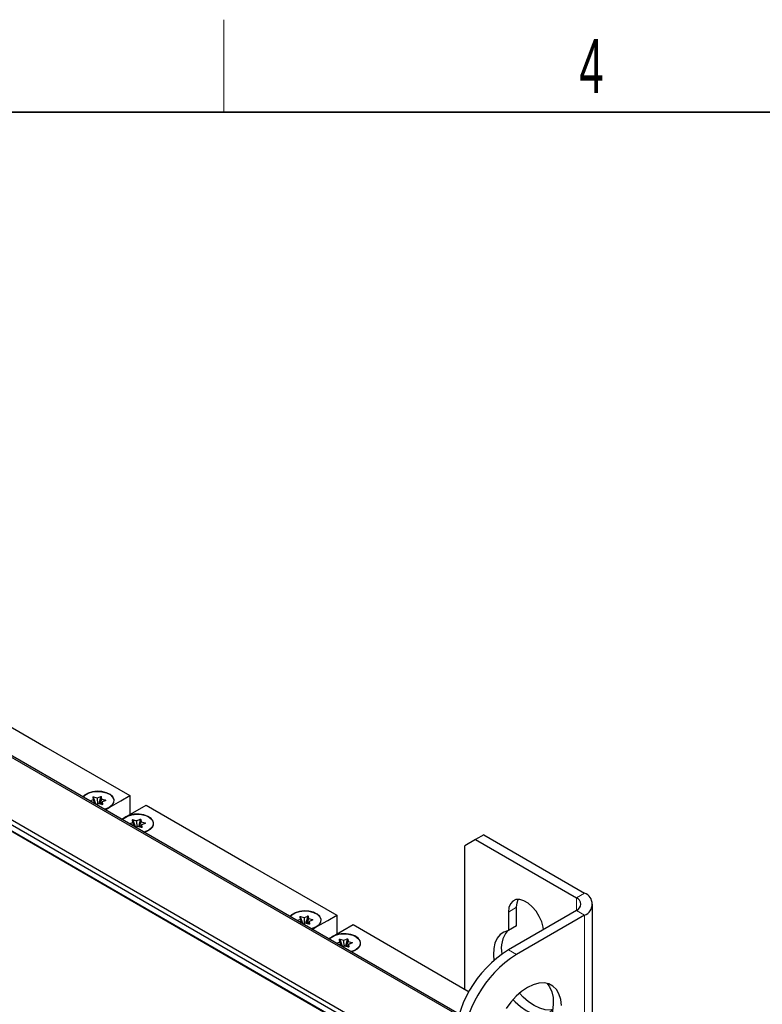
# Paper-space layout 'Blatt4' of a CAD drawing. Header units: millimetres. Extents: x 5 to 418, y 2 to 292.
# Tile 56 of 70: x 156 to 204, y 225 to 288. Entities that reach past the tile are written whole.
import ezdxf

# ---------------------------------------------------------------- set-up
doc = ezdxf.new("R2010")
doc.units = ezdxf.units.MM
doc.layers.add('SLD-0', color=7, linetype='Continuous')
doc.styles.add('SLDTEXTSTYLE1', font='TXT', dxfattribs={"width": 0.605})

psp = doc.layouts.new('Blatt4')

# ---------------------------------------------------------------- linework, layer by layer
at = {"color": 7, "linetype": 'Continuous', "lineweight": 25}
for p, q in [((184.517, 223.983), (132.734, 253.877)), ((183.646, 219.547), (126.724, 252.407)), ((183.027, 219.945), (127.343, 252.091)), ((183.381, 220.149), (127.696, 252.295)), ((136.093, 251.836), (184.489, 223.897)), ((181.171, 221.731), (132.558, 249.795)), ((160.798, 237.721), (160.653, 237.76)), ((160.76, 238.042), (160.918, 237.607)), ((160.9, 237.617), (160.783, 237.897)), ((160.843, 237.65), (160.813, 237.709)), ((161.085, 237.64), (160.953, 237.586)), ((161.329, 237.581), (161.1, 237.641)), ((161.174, 237.622), (161.287, 238.07)), ((161.344, 237.74), (161.267, 237.597)), ((161.562, 237.836), (161.356, 237.752)), ((163.14, 238.161), (163.14, 236.936)), ((161.549, 237.242), (161.814, 237.395)), ((161.692, 237.335), (161.805, 237.4)), ((161.695, 237.336), (161.7, 237.339)), ((162.875, 236.783), (164.201, 237.548)), ((162.61, 236.63), (162.875, 236.783)), ((163.323, 236.562), (163.481, 236.127)), ((163.463, 236.137), (163.347, 236.417)), ((163.737, 236.142), (163.851, 236.591)), ((164.125, 236.356), (163.92, 236.272)), ((163.361, 236.242), (163.216, 236.28)), ((163.406, 236.17), (163.377, 236.229)), ((163.648, 236.16), (163.516, 236.107)), ((163.893, 236.101), (163.664, 236.162)), ((163.907, 236.261), (163.831, 236.117)), ((164.256, 235.855), (164.369, 235.921)), ((164.258, 235.856), (164.263, 235.86)), ((185.591, 235.305), (184.883, 234.896)), ((186.121, 235.611), (185.591, 235.305)), ((185.591, 235.305), (192.131, 231.529)), ((186.121, 235.611), (192.662, 231.835)), ((184.883, 225.608), (184.883, 234.896)), ((192.131, 230.712), (187.712, 228.161)), ((187.712, 230.61), (187.712, 229.403)), ((188.242, 229.709), (188.242, 230.916)), ((193.174, 107.619), (193.174, 231.121)), ((174.233, 229.966), (174.088, 230.004)), ((174.195, 230.286), (174.353, 229.851)), ((174.335, 229.861), (174.218, 230.141)), ((174.609, 229.866), (174.722, 230.315)), ((174.779, 229.984), (174.702, 229.841)), ((174.997, 230.08), (174.791, 229.996)), ((176.575, 230.405), (176.575, 229.18)), ((192.662, 230.406), (188.242, 227.855)), ((174.278, 229.894), (174.248, 229.953)), ((174.52, 229.884), (174.388, 229.83)), ((174.764, 229.825), (174.536, 229.885)), ((174.984, 229.486), (175.249, 229.639)), ((175.127, 229.579), (175.24, 229.645)), ((175.13, 229.58), (175.135, 229.583)), ((176.31, 229.027), (177.636, 229.793)), ((177.636, 229.793), (185.176, 225.44)), ((188.242, 229.709), (187.712, 229.403)), ((176.045, 228.874), (176.31, 229.027)), ((176.758, 228.806), (176.916, 228.371)), ((177.172, 228.386), (177.286, 228.835)), ((176.796, 228.486), (176.651, 228.524)), ((176.898, 228.382), (176.782, 228.661)), ((176.841, 228.414), (176.812, 228.473)), ((177.083, 228.405), (176.951, 228.351)), ((177.328, 228.345), (177.099, 228.406)), ((177.342, 228.505), (177.266, 228.362)), ((177.56, 228.6), (177.355, 228.516)), ((177.691, 228.1), (177.804, 228.165)), ((177.693, 228.1), (177.698, 228.104))]:
    psp.add_line(p, q, dxfattribs=at)
at = {"color": 7, "linetype": 'Continuous', "lineweight": 18}
for p, q in [((160.555, 237.825), (160.76, 237.909)), ((160.576, 237.804), (160.773, 237.885)), ((160.791, 237.718), (160.671, 237.75)), ((160.76, 237.909), (160.736, 238.054)), ((160.783, 237.897), (160.76, 238.042)), ((160.773, 237.885), (160.88, 237.629)), ((160.798, 237.676), (160.791, 237.718)), ((160.962, 237.59), (160.793, 238.055)), ((160.793, 238.055), (161.022, 237.995)), ((160.803, 238.081), (161.032, 238.021)), ((160.822, 237.662), (160.815, 237.705)), ((160.815, 237.705), (160.843, 237.65)), ((161.094, 237.638), (160.96, 237.582)), ((161.022, 237.995), (161.036, 237.62)), ((161.032, 238.021), (161.237, 238.105)), ((161.045, 237.996), (161.25, 238.08)), ((161.059, 237.63), (161.045, 237.996)), ((161.323, 237.577), (161.094, 237.638)), ((161.137, 237.632), (161.25, 238.08)), ((161.311, 237.926), (161.2, 237.615)), ((161.216, 237.611), (161.325, 237.915)), ((161.269, 237.597), (161.342, 237.734)), ((161.287, 238.07), (161.311, 237.926)), ((161.311, 238.085), (161.334, 237.94)), ((161.325, 237.915), (161.554, 237.854)), ((161.334, 237.94), (161.563, 237.88)), ((161.342, 237.734), (161.366, 237.589)), ((161.571, 237.833), (161.366, 237.749)), ((161.366, 237.749), (161.389, 237.604)), ((161.526, 237.821), (161.554, 237.854)), ((163.118, 236.345), (163.323, 236.429)), ((163.14, 236.324), (163.337, 236.405)), ((163.323, 236.429), (163.3, 236.574)), ((163.347, 236.417), (163.323, 236.562)), ((163.337, 236.405), (163.443, 236.149)), ((163.525, 236.11), (163.356, 236.576)), ((163.356, 236.576), (163.585, 236.515)), ((163.366, 236.601), (163.595, 236.541)), ((163.585, 236.515), (163.599, 236.14)), ((163.595, 236.541), (163.8, 236.625)), ((163.608, 236.516), (163.814, 236.6)), ((163.622, 236.15), (163.608, 236.516)), ((163.7, 236.152), (163.814, 236.6)), ((163.874, 236.446), (163.763, 236.135)), ((163.779, 236.131), (163.888, 236.435)), ((163.851, 236.591), (163.874, 236.446)), ((163.874, 236.605), (163.898, 236.461)), ((163.888, 236.435), (164.117, 236.374)), ((163.898, 236.461), (164.127, 236.4)), ((164.134, 236.353), (163.929, 236.269)), ((164.089, 236.341), (164.117, 236.374)), ((163.354, 236.238), (163.234, 236.27)), ((163.361, 236.196), (163.354, 236.238)), ((163.385, 236.183), (163.378, 236.226)), ((163.378, 236.226), (163.406, 236.17)), ((163.657, 236.158), (163.523, 236.103)), ((163.886, 236.097), (163.657, 236.158)), ((163.832, 236.117), (163.906, 236.254)), ((163.906, 236.254), (163.929, 236.11)), ((163.929, 236.269), (163.953, 236.124)), ((192.131, 231.529), (192.662, 231.835)), ((192.131, 231.529), (192.131, 230.712)), ((188.242, 230.916), (187.712, 230.61)), ((192.131, 230.712), (192.662, 230.406)), ((173.99, 230.069), (174.195, 230.153)), ((174.011, 230.048), (174.209, 230.129)), ((174.226, 229.962), (174.106, 229.994)), ((174.195, 230.153), (174.171, 230.298)), ((174.218, 230.141), (174.195, 230.286)), ((174.209, 230.129), (174.315, 229.873)), ((174.233, 229.92), (174.226, 229.962)), ((174.397, 229.834), (174.228, 230.299)), ((174.228, 230.299), (174.457, 230.239)), ((174.238, 230.325), (174.467, 230.265)), ((174.457, 230.239), (174.471, 229.864)), ((174.467, 230.265), (174.672, 230.349)), ((174.48, 230.24), (174.685, 230.324)), ((174.494, 229.874), (174.48, 230.24)), ((174.572, 229.876), (174.685, 230.324)), ((174.746, 230.17), (174.635, 229.859)), ((174.651, 229.855), (174.76, 230.159)), ((174.704, 229.841), (174.777, 229.978)), ((174.722, 230.315), (174.746, 230.17)), ((174.746, 230.329), (174.77, 230.185)), ((174.76, 230.159), (174.989, 230.098)), ((174.77, 230.185), (174.998, 230.124)), ((174.777, 229.978), (174.801, 229.834)), ((175.006, 230.077), (174.801, 229.993)), ((174.801, 229.993), (174.824, 229.848)), ((174.961, 230.065), (174.989, 230.098)), ((192.662, 106.904), (192.662, 230.406)), ((174.257, 229.906), (174.25, 229.95)), ((174.25, 229.95), (174.278, 229.894)), ((174.529, 229.882), (174.395, 229.827)), ((174.758, 229.821), (174.529, 229.882)), ((176.758, 228.674), (176.735, 228.818)), ((176.782, 228.661), (176.758, 228.806)), ((176.96, 228.354), (176.791, 228.82)), ((176.791, 228.82), (177.02, 228.759)), ((176.801, 228.845), (177.03, 228.785)), ((177.02, 228.759), (177.034, 228.385)), ((177.03, 228.785), (177.235, 228.869)), ((177.043, 228.76), (177.249, 228.845)), ((177.057, 228.394), (177.043, 228.76)), ((177.135, 228.396), (177.249, 228.845)), ((177.309, 228.69), (177.198, 228.379)), ((177.214, 228.375), (177.323, 228.679)), ((177.286, 228.835), (177.309, 228.69)), ((177.309, 228.85), (177.333, 228.705)), ((177.323, 228.679), (177.552, 228.618)), ((177.333, 228.705), (177.562, 228.644)), ((176.553, 228.589), (176.758, 228.674)), ((176.575, 228.568), (176.772, 228.649)), ((176.789, 228.482), (176.669, 228.514)), ((176.772, 228.649), (176.878, 228.393)), ((176.796, 228.44), (176.789, 228.482)), ((176.82, 228.427), (176.813, 228.47)), ((176.813, 228.47), (176.841, 228.415)), ((177.092, 228.402), (176.958, 228.347)), ((177.321, 228.341), (177.092, 228.402)), ((177.267, 228.361), (177.341, 228.499)), ((177.341, 228.499), (177.364, 228.354)), ((177.569, 228.597), (177.364, 228.513)), ((177.364, 228.513), (177.388, 228.369)), ((177.524, 228.585), (177.552, 228.618)), ((187.712, 228.161), (188.242, 227.855))]:
    psp.add_line(p, q, dxfattribs=at)
at = {"color": 7, "linetype": 'Continuous', "lineweight": 25, "flags": 128}
for points in [[(150.766, 245.304), (157.695, 241.304), (163.14, 238.161)], [(161.814, 237.395), (162.002, 237.542), (162.107, 237.715), (162.119, 237.898), (162.037, 238.074), (161.868, 238.229), (161.628, 238.348), (161.338, 238.421), (161.023, 238.442), (160.712, 238.408), (160.432, 238.323), (160.208, 238.193), (160.095, 238.082)], [(160.104, 238.076), (160.218, 238.189), (160.439, 238.317), (160.716, 238.401), (161.024, 238.435), (161.335, 238.415), (161.621, 238.342), (161.859, 238.224), (162.025, 238.071), (162.106, 237.897), (162.095, 237.716), (161.991, 237.546), (161.805, 237.4), (161.805, 237.4)], [(161.814, 237.395), (162.557, 237.824), (163.14, 238.161)], [(161.805, 237.4), (161.553, 237.293), (161.491, 237.276)], [(161.501, 237.27), (161.559, 237.287), (161.814, 237.395)], [(164.201, 237.548), (171.13, 233.548), (176.575, 230.405)], [(162.875, 236.783), (162.687, 236.636), (162.658, 236.602)], [(162.668, 236.597), (162.781, 236.709), (163.003, 236.837), (163.279, 236.921), (163.587, 236.955), (163.898, 236.935), (164.185, 236.863), (164.422, 236.745), (164.588, 236.592), (164.669, 236.417), (164.658, 236.237), (164.554, 236.066), (164.369, 235.921), (164.369, 235.921)], [(164.064, 235.79), (164.257, 235.856), (164.481, 235.985), (164.629, 236.147), (164.688, 236.326), (164.652, 236.508), (164.526, 236.676), (164.319, 236.814), (164.051, 236.911), (163.745, 236.959), (163.429, 236.952), (163.13, 236.892), (162.875, 236.783), (162.875, 236.783)], [(164.369, 235.921), (164.117, 235.813), (164.055, 235.796)], [(189.998, 229.481), (189.977, 229.62), (189.878, 229.976), (189.721, 230.33), (189.514, 230.662), (189.268, 230.952), (188.999, 231.184), (188.722, 231.344), (188.453, 231.422), (188.208, 231.415), (188.001, 231.323), (187.844, 231.15), (187.745, 230.908), (187.712, 230.61)], [(188.242, 230.916), (188.276, 231.214), (188.358, 231.43)], [(175.249, 229.639), (175.437, 229.787), (175.542, 229.959), (175.554, 230.142), (175.472, 230.318), (175.303, 230.473), (175.063, 230.592), (174.773, 230.666), (174.458, 230.686), (174.147, 230.652), (173.867, 230.567), (173.643, 230.437), (173.53, 230.326)], [(173.539, 230.321), (173.653, 230.433), (173.874, 230.561), (174.151, 230.645), (174.459, 230.679), (174.77, 230.659), (175.056, 230.586), (175.294, 230.469), (175.46, 230.316), (175.541, 230.141), (175.53, 229.96), (175.426, 229.79), (175.24, 229.645), (175.24, 229.645)], [(175.249, 229.639), (175.992, 230.068), (176.575, 230.405)], [(175.24, 229.645), (174.988, 229.537), (174.926, 229.52)], [(174.936, 229.514), (174.994, 229.531), (175.249, 229.639)], [(187.712, 229.403), (187.425, 229.312), (187.18, 229.145), (186.984, 228.905), (186.843, 228.6), (186.761, 228.239), (186.741, 227.833), (186.771, 227.47)], [(176.31, 229.027), (176.122, 228.88), (176.093, 228.846)], [(176.103, 228.841), (176.216, 228.953), (176.438, 229.081), (176.714, 229.166), (177.022, 229.199), (177.333, 229.179), (177.62, 229.107), (177.857, 228.989), (178.024, 228.836), (178.105, 228.661), (178.093, 228.481), (177.989, 228.31), (177.804, 228.165), (177.804, 228.165)], [(177.499, 228.035), (177.692, 228.1), (177.916, 228.229), (178.064, 228.391), (178.123, 228.57), (178.087, 228.752), (177.961, 228.92), (177.754, 229.058), (177.486, 229.156), (177.18, 229.203), (176.864, 229.196), (176.565, 229.136), (176.31, 229.027), (176.31, 229.027)], [(177.804, 228.165), (177.552, 228.057), (177.49, 228.04)], [(188.949, 225.712), (188.576, 225.459), (188.213, 225.141), (187.872, 224.765), (187.561, 224.344)], [(190.224, 225.98), (190.392, 225.754), (190.532, 225.433), (190.611, 225.055), (190.627, 224.632), (190.579, 224.175), (190.469, 223.698), (190.301, 223.214), (190.078, 222.738), (189.807, 222.282), (189.497, 221.86), (189.155, 221.485), (188.792, 221.167), (188.419, 220.914)], [(191.157, 224.543), (191.109, 224.944), (191, 225.295), (190.831, 225.584), (190.608, 225.803), (190.338, 225.947), (190.027, 226.01), (189.685, 225.991), (189.323, 225.89), (188.949, 225.712)], [(188.01, 224.927), (188.148, 224.784), (188.499, 224.475), (188.861, 224.231), (189.223, 224.058), (189.573, 223.962), (189.904, 223.945), (190.203, 224.009), (190.464, 224.15), (190.602, 224.276)], [(190.602, 224.276), (190.434, 224.251), (190.104, 224.268), (189.753, 224.364), (189.391, 224.537), (189.03, 224.781), (188.679, 225.091), (188.439, 225.348)]]:
    psp.add_lwpolyline(points, dxfattribs=at)
at = {"color": 7, "linetype": 'Continuous', "lineweight": 18, "flags": 128}
for points in [[(160.791, 237.718), (160.793, 237.719), (160.794, 237.721), (160.796, 237.721), (160.797, 237.721), (160.798, 237.721)], [(160.813, 237.709), (160.814, 237.708), (160.815, 237.705)], [(161.323, 237.577), (161.325, 237.579), (161.326, 237.58), (161.328, 237.581), (161.329, 237.581), (161.329, 237.581)], [(163.354, 236.238), (163.356, 236.24), (163.358, 236.241), (163.359, 236.242), (163.36, 236.242), (163.361, 236.242)], [(163.377, 236.229), (163.377, 236.228), (163.378, 236.226)], [(163.886, 236.097), (163.888, 236.099), (163.889, 236.1), (163.891, 236.101), (163.892, 236.101), (163.893, 236.101)], [(174.226, 229.962), (174.228, 229.964), (174.229, 229.965), (174.231, 229.965), (174.232, 229.966), (174.233, 229.966)], [(174.248, 229.953), (174.249, 229.952), (174.25, 229.95)], [(174.758, 229.821), (174.76, 229.823), (174.761, 229.824), (174.763, 229.825), (174.764, 229.825), (174.764, 229.825)], [(176.789, 228.482), (176.791, 228.484), (176.793, 228.485), (176.794, 228.486), (176.795, 228.486), (176.796, 228.486)], [(176.812, 228.473), (176.812, 228.472), (176.813, 228.47)], [(177.321, 228.341), (177.323, 228.343), (177.324, 228.344), (177.326, 228.345), (177.327, 228.345), (177.328, 228.345)]]:
    psp.add_lwpolyline(points, dxfattribs=at)
at = {"color": 7, "linetype": 'Continuous', "lineweight": 18}
for centre, radius, start, end in [((160.528, 237.795), 0.0404, 22.82031, 48.17909), ((160.739, 238.03), 0.0236, 28.64402, 96.41948), ((160.729, 237.876), 0.0452, 11.01715, 47.08884), ((160.763, 237.886), 0.0236, 28.64402, 96.41948), ((160.766, 237.901), 0.0179, 295.43252, 347.69505), ((160.794, 237.694), 0.0236, 28.64402, 96.41948), ((160.851, 238.048), 0.0589, 145.67895, 172.72431), ((161.08, 237.987), 0.0589, 145.67895, 172.72431), ((161.028, 238.101), 0.107, 266.80774, 279.42218), ((161.001, 237.987), 0.0452, 11.01715, 47.08884), ((161.087, 237.631), 0.00952, 42.80743, 105.21635), ((161.1, 237.634), 0.00704, 88.66972, 152.19855), ((161.206, 238.072), 0.0452, 11.01715, 47.08884), ((161.311, 238.058), 0.0268, 91.11777, 153.1976), ((161.335, 237.914), 0.0268, 91.11777, 153.1976), ((161.334, 237.941), 0.0277, 212.43489, 249.35907), ((161.383, 237.907), 0.0589, 145.67895, 172.72431), ((161.366, 237.722), 0.0268, 91.11777, 153.1976), ((161.354, 237.735), 0.0117, 152.22643, 182.93597), ((161.359, 237.742), 0.00984, 43.93797, 104.08581), ((161.612, 237.847), 0.0589, 145.67895, 172.72431), ((161.564, 237.827), 0.00952, 42.80743, 105.21635), ((161.39, 237.577), 0.0268, 91.11777, 153.1976), ((163.091, 236.315), 0.0404, 22.82031, 48.17909), ((163.302, 236.551), 0.0236, 28.64402, 96.41948), ((163.326, 236.406), 0.0236, 28.64402, 96.41948), ((163.292, 236.396), 0.0452, 11.01715, 47.08884), ((163.329, 236.421), 0.0179, 295.43252, 347.69505), ((163.415, 236.568), 0.0589, 145.67895, 172.72431), ((163.643, 236.508), 0.0589, 145.67895, 172.72431), ((163.591, 236.621), 0.107, 266.80774, 279.42218), ((163.564, 236.508), 0.0452, 11.01715, 47.08884), ((163.769, 236.592), 0.0452, 11.01715, 47.08884), ((163.875, 236.579), 0.0268, 91.11777, 153.1976), ((163.898, 236.434), 0.0268, 91.11777, 153.1976), ((163.898, 236.461), 0.0277, 212.43489, 249.35907), ((163.946, 236.427), 0.0589, 145.67895, 172.72431), ((164.175, 236.367), 0.0589, 145.67895, 172.72431), ((164.127, 236.347), 0.00952, 42.80743, 105.21635), ((163.357, 236.214), 0.0236, 28.64402, 96.41948), ((163.65, 236.151), 0.00952, 42.80743, 105.21635), ((163.664, 236.154), 0.00704, 88.66972, 152.19855), ((163.93, 236.242), 0.0268, 91.11777, 153.1976), ((163.917, 236.255), 0.0117, 152.22643, 182.93597), ((163.922, 236.262), 0.00984, 43.93797, 104.08581), ((163.953, 236.098), 0.0268, 91.11777, 153.1976), ((173.963, 230.039), 0.0404, 22.82031, 48.17909), ((174.174, 230.275), 0.0236, 28.64402, 96.41948), ((174.164, 230.12), 0.0452, 11.01715, 47.08884), ((174.198, 230.13), 0.0236, 28.64402, 96.41948), ((174.201, 230.145), 0.0179, 295.43252, 347.69505), ((174.229, 229.938), 0.0236, 28.64402, 96.41948), ((174.286, 230.292), 0.0589, 145.67895, 172.72431), ((174.515, 230.231), 0.0589, 145.67895, 172.72431), ((174.463, 230.345), 0.107, 266.80774, 279.42218), ((174.436, 230.232), 0.0452, 11.01715, 47.08884), ((174.641, 230.316), 0.0452, 11.01715, 47.08884), ((174.746, 230.302), 0.0268, 91.11777, 153.1976), ((174.77, 230.158), 0.0268, 91.11777, 153.1976), ((174.769, 230.185), 0.0277, 212.43489, 249.35907), ((174.818, 230.151), 0.0589, 145.67895, 172.72431), ((174.801, 229.966), 0.0268, 91.11777, 153.1976), ((174.789, 229.979), 0.0117, 152.22643, 182.93597), ((174.794, 229.986), 0.00984, 43.93797, 104.08581), ((175.047, 230.091), 0.0589, 145.67895, 172.72431), ((174.999, 230.071), 0.00952, 42.80743, 105.21635), ((174.522, 229.875), 0.00952, 42.80743, 105.21635), ((174.535, 229.878), 0.00704, 88.66972, 152.19855), ((174.825, 229.822), 0.0268, 91.11777, 153.1976), ((176.737, 228.795), 0.0236, 28.64402, 96.41948), ((176.85, 228.812), 0.0589, 145.67895, 172.72431), ((177.079, 228.752), 0.0589, 145.67895, 172.72431), ((177.026, 228.866), 0.107, 266.80774, 279.42218), ((176.999, 228.752), 0.0452, 11.01715, 47.08884), ((177.204, 228.836), 0.0452, 11.01715, 47.08884), ((177.31, 228.823), 0.0268, 91.11777, 153.1976), ((177.333, 228.678), 0.0268, 91.11777, 153.1976), ((177.333, 228.705), 0.0277, 212.43489, 249.35907), ((177.381, 228.672), 0.0589, 145.67895, 172.72431), ((176.526, 228.559), 0.0404, 22.82031, 48.17909), ((176.727, 228.64), 0.0452, 11.01715, 47.08884), ((176.761, 228.65), 0.0236, 28.64402, 96.41948), ((176.764, 228.665), 0.0179, 295.43252, 347.69505), ((176.792, 228.459), 0.0236, 28.64402, 96.41948), ((177.085, 228.395), 0.00952, 42.80743, 105.21635), ((177.099, 228.399), 0.00704, 88.66972, 152.19855), ((177.365, 228.487), 0.0268, 91.11777, 153.1976), ((177.352, 228.499), 0.0117, 152.22643, 182.93597), ((177.357, 228.506), 0.00984, 43.93797, 104.08581), ((177.388, 228.342), 0.0268, 91.11777, 153.1976), ((177.61, 228.611), 0.0589, 145.67895, 172.72431), ((177.562, 228.591), 0.00952, 42.80743, 105.21635)]:
    psp.add_arc(centre, radius, start, end, dxfattribs=at)
at = {"color": 7, "linetype": 'Continuous', "lineweight": 25}
for centre, radius, start, end in [((191.976, 231.121), 0.437, 290.78342, 69.21658), ((192.391, 231.121), 0.764, 290.78342, 69.21658), ((189.158, 228.232), 1.902, 142.45856, 190.44932), ((191.823, 221.705), 7.654, 122.48713, 177.51287), ((192.353, 221.399), 7.654, 122.48735, 177.51265)]:
    psp.add_arc(centre, radius, start, end, dxfattribs=at)
at = {"color": 7, "linetype": 'Continuous', "lineweight": 18}
for points, knots in [([(160.736, 238.054), (160.736, 238.056), (160.736, 238.061), (160.739, 238.068), (160.745, 238.075), (160.754, 238.08), (160.766, 238.083), (160.778, 238.084), (160.791, 238.084), (160.799, 238.082), (160.803, 238.081)], [0, 0, 0, 0, 0.124991, 0.245739, 0.37336, 0.499954, 0.623626, 0.754179, 0.87335, 1, 1, 1, 1]), ([(160.76, 238.042), (160.759, 238.044), (160.758, 238.049), (160.759, 238.053), (160.76, 238.055)], [0, 0, 0, 0, 0.552884, 1, 1, 1, 1]), ([(160.76, 238.055), (160.76, 238.056), (160.761, 238.058), (160.764, 238.061), (160.767, 238.062), (160.772, 238.063), (160.776, 238.062), (160.784, 238.061), (160.789, 238.057), (160.793, 238.055)], [0, 0, 0, 0, 0.116208, 0.221567, 0.322948, 0.42975, 0.547428, 0.680101, 1, 1, 1, 1]), ([(161.237, 238.105), (161.24, 238.106), (161.247, 238.109), (161.26, 238.111), (161.272, 238.111), (161.285, 238.109), (161.296, 238.105), (161.304, 238.099), (161.309, 238.092), (161.31, 238.088), (161.311, 238.085)], [0, 0, 0, 0, 0.124991, 0.245739, 0.37336, 0.499954, 0.623626, 0.754179, 0.87335, 1, 1, 1, 1]), ([(161.25, 238.08), (161.253, 238.082), (161.257, 238.085), (161.264, 238.089), (161.271, 238.09), (161.274, 238.09), (161.276, 238.09)], [0, 0, 0, 0, 0.316397, 0.582074, 0.805336, 1, 1, 1, 1]), ([(161.276, 238.09), (161.278, 238.089), (161.281, 238.087), (161.285, 238.083), (161.287, 238.077), (161.287, 238.073), (161.287, 238.07)], [0, 0, 0, 0, 0.1946635, 0.4179261, 0.6836027, 1, 1, 1, 1]), ([(161.563, 237.88), (161.567, 237.879), (161.574, 237.876), (161.584, 237.871), (161.59, 237.865), (161.594, 237.858), (161.593, 237.85), (161.588, 237.844), (161.581, 237.838), (161.574, 237.835), (161.571, 237.833)], [0, 0, 0, 0, 0.124991, 0.245739, 0.37336, 0.499954, 0.623626, 0.754179, 0.87335, 1, 1, 1, 1]), ([(161.389, 237.604), (161.39, 237.602), (161.39, 237.597), (161.387, 237.59), (161.381, 237.583), (161.372, 237.578), (161.36, 237.575), (161.347, 237.574), (161.335, 237.574), (161.327, 237.576), (161.323, 237.577)], [0, 0, 0, 0, 0.1249911, 0.2457394, 0.37336, 0.4999539, 0.6236258, 0.7541795, 0.8733495, 1, 1, 1, 1]), ([(163.3, 236.574), (163.299, 236.577), (163.299, 236.581), (163.302, 236.588), (163.308, 236.595), (163.317, 236.6), (163.329, 236.604), (163.341, 236.605), (163.354, 236.604), (163.362, 236.602), (163.366, 236.601)], [0, 0, 0, 0, 0.1249911, 0.2457394, 0.37336, 0.4999539, 0.6236258, 0.7541795, 0.8733495, 1, 1, 1, 1]), ([(163.323, 236.562), (163.322, 236.565), (163.321, 236.569), (163.323, 236.574), (163.323, 236.576)], [0, 0, 0, 0, 0.552884, 1, 1, 1, 1]), ([(163.323, 236.576), (163.324, 236.577), (163.325, 236.579), (163.327, 236.581), (163.331, 236.583), (163.335, 236.583), (163.34, 236.583), (163.347, 236.581), (163.352, 236.578), (163.356, 236.576)], [0, 0, 0, 0, 0.116208, 0.221567, 0.322948, 0.42975, 0.547428, 0.680101, 1, 1, 1, 1]), ([(163.8, 236.625), (163.804, 236.626), (163.811, 236.629), (163.823, 236.631), (163.836, 236.631), (163.848, 236.629), (163.859, 236.625), (163.867, 236.619), (163.872, 236.613), (163.873, 236.608), (163.874, 236.605)], [0, 0, 0, 0, 0.124991, 0.245739, 0.37336, 0.499954, 0.623626, 0.754179, 0.87335, 1, 1, 1, 1]), ([(163.814, 236.6), (163.816, 236.602), (163.82, 236.606), (163.827, 236.609), (163.834, 236.611), (163.838, 236.61), (163.839, 236.61)], [0, 0, 0, 0, 0.3163973, 0.5820739, 0.8053365, 1, 1, 1, 1]), ([(163.839, 236.61), (163.841, 236.609), (163.845, 236.608), (163.848, 236.603), (163.85, 236.598), (163.851, 236.593), (163.851, 236.591)], [0, 0, 0, 0, 0.194664, 0.417926, 0.683603, 1, 1, 1, 1]), ([(164.127, 236.4), (164.13, 236.399), (164.138, 236.397), (164.147, 236.392), (164.154, 236.385), (164.157, 236.378), (164.156, 236.371), (164.152, 236.364), (164.144, 236.358), (164.138, 236.355), (164.134, 236.353)], [0, 0, 0, 0, 0.124991, 0.245739, 0.37336, 0.499954, 0.623626, 0.754179, 0.87335, 1, 1, 1, 1]), ([(163.953, 236.124), (163.953, 236.122), (163.953, 236.117), (163.95, 236.11), (163.944, 236.104), (163.935, 236.098), (163.923, 236.095), (163.911, 236.094), (163.898, 236.095), (163.89, 236.096), (163.886, 236.097)], [0, 0, 0, 0, 0.124991, 0.245739, 0.37336, 0.499954, 0.623626, 0.754179, 0.87335, 1, 1, 1, 1]), ([(174.171, 230.298), (174.171, 230.3), (174.171, 230.305), (174.174, 230.312), (174.18, 230.319), (174.189, 230.324), (174.201, 230.327), (174.213, 230.329), (174.226, 230.328), (174.234, 230.326), (174.238, 230.325)], [0, 0, 0, 0, 0.124991, 0.245739, 0.37336, 0.499954, 0.623626, 0.754179, 0.87335, 1, 1, 1, 1]), ([(174.195, 230.286), (174.194, 230.288), (174.193, 230.293), (174.194, 230.297), (174.195, 230.299)], [0, 0, 0, 0, 0.552884, 1, 1, 1, 1]), ([(174.195, 230.299), (174.195, 230.3), (174.196, 230.303), (174.199, 230.305), (174.202, 230.306), (174.207, 230.307), (174.211, 230.307), (174.219, 230.305), (174.224, 230.302), (174.228, 230.299)], [0, 0, 0, 0, 0.116208, 0.221567, 0.322948, 0.42975, 0.547428, 0.680101, 1, 1, 1, 1]), ([(174.672, 230.349), (174.675, 230.35), (174.682, 230.353), (174.695, 230.355), (174.707, 230.355), (174.72, 230.353), (174.731, 230.349), (174.739, 230.343), (174.744, 230.336), (174.745, 230.332), (174.746, 230.329)], [0, 0, 0, 0, 0.124991, 0.245739, 0.37336, 0.499954, 0.623626, 0.754179, 0.87335, 1, 1, 1, 1]), ([(174.685, 230.324), (174.688, 230.326), (174.692, 230.33), (174.699, 230.333), (174.706, 230.334), (174.709, 230.334), (174.711, 230.334)], [0, 0, 0, 0, 0.316397, 0.582074, 0.805336, 1, 1, 1, 1]), ([(174.711, 230.334), (174.713, 230.333), (174.716, 230.332), (174.72, 230.327), (174.722, 230.321), (174.722, 230.317), (174.722, 230.315)], [0, 0, 0, 0, 0.1946635, 0.4179261, 0.6836027, 1, 1, 1, 1]), ([(174.998, 230.124), (175.002, 230.123), (175.009, 230.121), (175.019, 230.116), (175.026, 230.109), (175.029, 230.102), (175.028, 230.095), (175.023, 230.088), (175.016, 230.082), (175.009, 230.079), (175.006, 230.077)], [0, 0, 0, 0, 0.124991, 0.245739, 0.37336, 0.499954, 0.623626, 0.754179, 0.87335, 1, 1, 1, 1]), ([(174.824, 229.848), (174.825, 229.846), (174.825, 229.841), (174.822, 229.834), (174.816, 229.827), (174.807, 229.822), (174.795, 229.819), (174.783, 229.818), (174.77, 229.818), (174.762, 229.82), (174.758, 229.821)], [0, 0, 0, 0, 0.1249911, 0.2457394, 0.37336, 0.4999539, 0.6236258, 0.7541795, 0.8733495, 1, 1, 1, 1]), ([(176.735, 228.818), (176.734, 228.821), (176.734, 228.825), (176.737, 228.833), (176.743, 228.839), (176.752, 228.844), (176.764, 228.848), (176.776, 228.849), (176.789, 228.848), (176.797, 228.846), (176.801, 228.845)], [0, 0, 0, 0, 0.1249911, 0.2457394, 0.37336, 0.4999539, 0.6236258, 0.7541795, 0.8733495, 1, 1, 1, 1]), ([(176.758, 228.806), (176.757, 228.809), (176.756, 228.813), (176.758, 228.818), (176.758, 228.82)], [0, 0, 0, 0, 0.552884, 1, 1, 1, 1]), ([(176.758, 228.82), (176.759, 228.821), (176.76, 228.823), (176.762, 228.825), (176.766, 228.827), (176.77, 228.827), (176.775, 228.827), (176.782, 228.825), (176.787, 228.822), (176.791, 228.82)], [0, 0, 0, 0, 0.116208, 0.221567, 0.322948, 0.42975, 0.547428, 0.680101, 1, 1, 1, 1]), ([(177.235, 228.869), (177.239, 228.87), (177.246, 228.873), (177.258, 228.875), (177.271, 228.875), (177.283, 228.873), (177.294, 228.869), (177.302, 228.863), (177.307, 228.857), (177.309, 228.852), (177.309, 228.85)], [0, 0, 0, 0, 0.124991, 0.245739, 0.37336, 0.499954, 0.623626, 0.754179, 0.87335, 1, 1, 1, 1]), ([(177.249, 228.845), (177.251, 228.846), (177.255, 228.85), (177.262, 228.853), (177.269, 228.855), (177.273, 228.854), (177.275, 228.854)], [0, 0, 0, 0, 0.3163973, 0.5820739, 0.8053365, 1, 1, 1, 1]), ([(177.275, 228.854), (177.276, 228.853), (177.28, 228.852), (177.283, 228.848), (177.286, 228.842), (177.286, 228.837), (177.286, 228.835)], [0, 0, 0, 0, 0.194664, 0.417926, 0.683603, 1, 1, 1, 1]), ([(177.388, 228.369), (177.388, 228.366), (177.388, 228.361), (177.385, 228.354), (177.379, 228.348), (177.37, 228.342), (177.358, 228.339), (177.346, 228.338), (177.333, 228.339), (177.325, 228.34), (177.321, 228.341)], [0, 0, 0, 0, 0.124991, 0.245739, 0.37336, 0.499954, 0.623626, 0.754179, 0.87335, 1, 1, 1, 1]), ([(177.562, 228.644), (177.565, 228.643), (177.573, 228.641), (177.582, 228.636), (177.589, 228.63), (177.592, 228.622), (177.591, 228.615), (177.587, 228.608), (177.579, 228.602), (177.573, 228.599), (177.569, 228.597)], [0, 0, 0, 0, 0.124991, 0.245739, 0.37336, 0.499954, 0.623626, 0.754179, 0.87335, 1, 1, 1, 1])]:
    psp.add_open_spline(points, degree=3, knots=knots, dxfattribs=at)
at = {"color": 7, "linetype": 'Continuous', "lineweight": 25}
for points, knots in [([(160.807, 237.717), (160.804, 237.719), (160.801, 237.721), (160.798, 237.721), (160.798, 237.721)], [0, 0, 0, 0, 0.9240214, 1, 1, 1, 1]), ([(160.813, 237.708), (160.813, 237.709), (160.812, 237.712), (160.809, 237.715), (160.807, 237.717)], [0, 0, 0, 0, 0.1892943, 1, 1, 1, 1]), ([(161.1, 237.641), (161.099, 237.641), (161.096, 237.642), (161.09, 237.642), (161.086, 237.641), (161.085, 237.64)], [0, 0, 0, 0, 0.211157, 0.645761, 1, 1, 1, 1]), ([(161.356, 237.751), (161.356, 237.751), (161.352, 237.75), (161.348, 237.746), (161.345, 237.742), (161.344, 237.74)], [0, 0, 0, 0, 0.117097, 0.612386, 1, 1, 1, 1]), ([(161.554, 237.854), (161.556, 237.854), (161.561, 237.855), (161.568, 237.853), (161.572, 237.851), (161.573, 237.849), (161.573, 237.845), (161.57, 237.84), (161.565, 237.835), (161.56, 237.832), (161.557, 237.831)], [0, 0, 0, 0, 0.158185, 0.291019, 0.402654, 0.499996, 0.597318, 0.708945, 0.841788, 1, 1, 1, 1]), ([(161.57, 237.841), (161.569, 237.84), (161.567, 237.838), (161.564, 237.837), (161.562, 237.836)], [0, 0, 0, 0, 0.446996, 1, 1, 1, 1]), ([(161.366, 237.589), (161.366, 237.589), (161.367, 237.587), (161.366, 237.584), (161.364, 237.582), (161.36, 237.579), (161.354, 237.578), (161.348, 237.576), (161.34, 237.576), (161.335, 237.576), (161.333, 237.576)], [0, 0, 0, 0, 0.1581849, 0.2910187, 0.4026542, 0.4999965, 0.5973177, 0.7089448, 0.8417876, 1, 1, 1, 1]), ([(164.117, 236.374), (164.12, 236.375), (164.125, 236.375), (164.131, 236.374), (164.135, 236.372), (164.137, 236.369), (164.136, 236.365), (164.133, 236.36), (164.128, 236.356), (164.123, 236.353), (164.121, 236.351)], [0, 0, 0, 0, 0.1581849, 0.2910187, 0.4026542, 0.4999965, 0.5973177, 0.7089448, 0.8417876, 1, 1, 1, 1]), ([(164.133, 236.361), (164.132, 236.36), (164.13, 236.358), (164.127, 236.357), (164.125, 236.356)], [0, 0, 0, 0, 0.446996, 1, 1, 1, 1]), ([(163.37, 236.237), (163.367, 236.239), (163.364, 236.241), (163.361, 236.242), (163.361, 236.242)], [0, 0, 0, 0, 0.924021, 1, 1, 1, 1]), ([(163.377, 236.229), (163.376, 236.229), (163.375, 236.233), (163.372, 236.235), (163.37, 236.237)], [0, 0, 0, 0, 0.189294, 1, 1, 1, 1]), ([(163.664, 236.161), (163.663, 236.162), (163.659, 236.163), (163.654, 236.163), (163.65, 236.161), (163.648, 236.16)], [0, 0, 0, 0, 0.211157, 0.645761, 1, 1, 1, 1]), ([(163.929, 236.11), (163.93, 236.109), (163.931, 236.107), (163.93, 236.104), (163.927, 236.102), (163.923, 236.1), (163.917, 236.098), (163.911, 236.097), (163.903, 236.096), (163.899, 236.096), (163.896, 236.096)], [0, 0, 0, 0, 0.1581849, 0.2910187, 0.4026542, 0.4999965, 0.5973177, 0.7089448, 0.8417876, 1, 1, 1, 1]), ([(163.92, 236.272), (163.919, 236.271), (163.916, 236.27), (163.911, 236.267), (163.908, 236.262), (163.907, 236.26)], [0, 0, 0, 0, 0.117097, 0.612386, 1, 1, 1, 1]), ([(174.242, 229.961), (174.239, 229.963), (174.236, 229.965), (174.233, 229.965), (174.233, 229.965)], [0, 0, 0, 0, 0.9240214, 1, 1, 1, 1]), ([(174.248, 229.953), (174.248, 229.953), (174.247, 229.957), (174.244, 229.959), (174.242, 229.961)], [0, 0, 0, 0, 0.1892943, 1, 1, 1, 1]), ([(174.791, 229.996), (174.791, 229.995), (174.787, 229.994), (174.783, 229.991), (174.78, 229.986), (174.779, 229.984)], [0, 0, 0, 0, 0.117097, 0.612386, 1, 1, 1, 1]), ([(174.989, 230.098), (174.991, 230.098), (174.996, 230.099), (175.003, 230.098), (175.007, 230.096), (175.008, 230.093), (175.008, 230.089), (175.005, 230.084), (175, 230.079), (174.995, 230.076), (174.992, 230.075)], [0, 0, 0, 0, 0.158185, 0.291019, 0.402654, 0.499996, 0.597318, 0.708945, 0.841788, 1, 1, 1, 1]), ([(175.005, 230.085), (175.004, 230.084), (175.002, 230.082), (174.999, 230.081), (174.997, 230.08)], [0, 0, 0, 0, 0.446996, 1, 1, 1, 1]), ([(174.535, 229.885), (174.534, 229.886), (174.531, 229.886), (174.525, 229.886), (174.522, 229.885), (174.52, 229.884)], [0, 0, 0, 0, 0.211157, 0.645761, 1, 1, 1, 1]), ([(174.801, 229.834), (174.801, 229.833), (174.802, 229.831), (174.801, 229.828), (174.799, 229.826), (174.795, 229.824), (174.789, 229.822), (174.783, 229.82), (174.775, 229.82), (174.77, 229.82), (174.768, 229.82)], [0, 0, 0, 0, 0.1581849, 0.2910187, 0.4026542, 0.4999965, 0.5973177, 0.7089448, 0.8417876, 1, 1, 1, 1]), ([(176.805, 228.481), (176.802, 228.483), (176.799, 228.485), (176.796, 228.486), (176.796, 228.486)], [0, 0, 0, 0, 0.924021, 1, 1, 1, 1]), ([(176.812, 228.473), (176.811, 228.473), (176.81, 228.477), (176.807, 228.479), (176.805, 228.481)], [0, 0, 0, 0, 0.189294, 1, 1, 1, 1]), ([(177.099, 228.406), (177.098, 228.406), (177.094, 228.407), (177.089, 228.407), (177.085, 228.405), (177.083, 228.404)], [0, 0, 0, 0, 0.211157, 0.645761, 1, 1, 1, 1]), ([(177.364, 228.354), (177.365, 228.353), (177.366, 228.351), (177.365, 228.348), (177.362, 228.346), (177.358, 228.344), (177.352, 228.342), (177.346, 228.341), (177.338, 228.34), (177.334, 228.34), (177.331, 228.34)], [0, 0, 0, 0, 0.158185, 0.291019, 0.402654, 0.499996, 0.597318, 0.708945, 0.841788, 1, 1, 1, 1]), ([(177.355, 228.516), (177.354, 228.516), (177.351, 228.515), (177.346, 228.511), (177.343, 228.506), (177.342, 228.504)], [0, 0, 0, 0, 0.117097, 0.612386, 1, 1, 1, 1]), ([(177.552, 228.618), (177.555, 228.619), (177.56, 228.619), (177.566, 228.618), (177.57, 228.616), (177.572, 228.613), (177.571, 228.609), (177.568, 228.605), (177.563, 228.6), (177.558, 228.597), (177.556, 228.595)], [0, 0, 0, 0, 0.158185, 0.291019, 0.402654, 0.499996, 0.597318, 0.708945, 0.841788, 1, 1, 1, 1]), ([(177.568, 228.605), (177.567, 228.604), (177.565, 228.603), (177.562, 228.601), (177.56, 228.6)], [0, 0, 0, 0, 0.446996, 1, 1, 1, 1])]:
    psp.add_open_spline(points, degree=3, knots=knots, dxfattribs=at)
at = {"layer": 'SLD-0', "lineweight": 18}
psp.add_line((169.25, 282.5), (169.25, 288.5), dxfattribs=at)
at = {"layer": 'SLD-0', "lineweight": 35}
psp.add_line((408, 282.5), (26, 282.5), dxfattribs=at)

# ---------------------------------------------------------------- texts
at = {"layer": 'SLD-0', "insert": (193.103, 287.243), "char_height": 3.5, "attachment_point": 2, "style": 'SLDTEXTSTYLE1'}
psp.add_mtext('4', dxfattribs=at)

doc.saveas('drawing.dxf')
